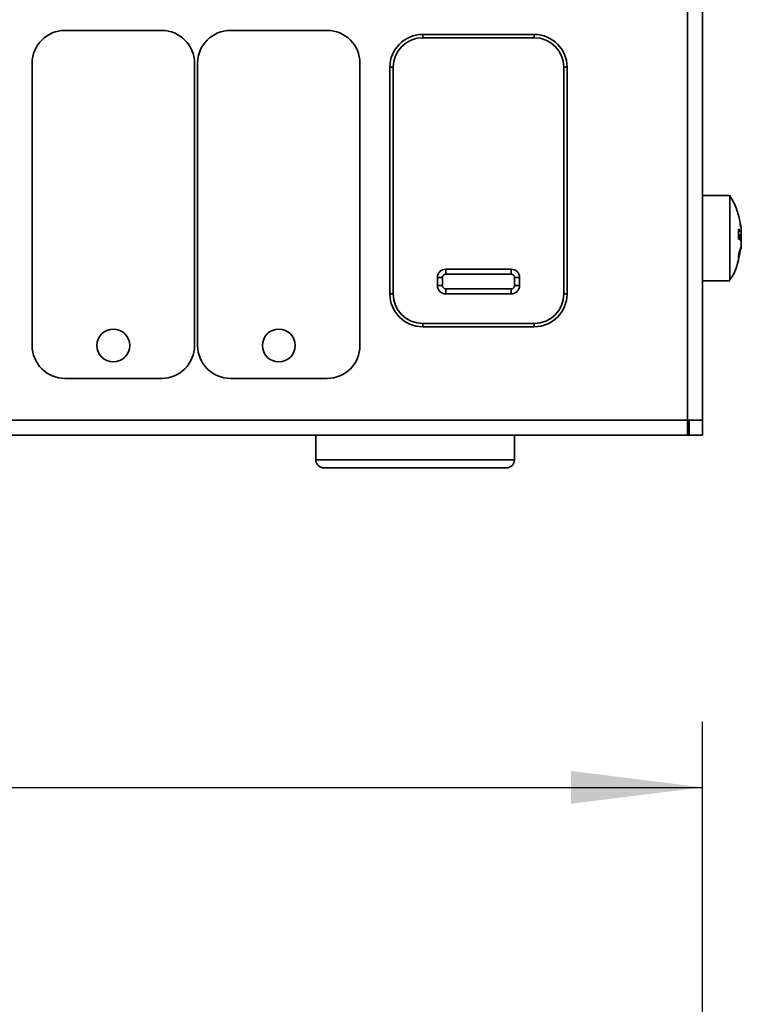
# Model space of a CAD drawing. Header units: millimetres. Extents: x 0 to 420, y 0 to 297.
# Tile 56 of 126: x 183 to 205, y 197 to 227. Entities that reach past the tile are written whole.
import ezdxf

# ---------------------------------------------------------------- set-up
doc = ezdxf.new("R2010")
doc.units = ezdxf.units.MM
doc.layers.add('标注层', color=150, linetype='Continuous')
doc.styles.add('SLDTEXTSTYLE2', font='TXT', dxfattribs={"width": 0.7})
doc.dimstyles.new('SLDDIMSTYLE0', dxfattribs={"dimtxt": 4.850694, "dimasz": 4, "dimexe": 0, "dimexo": 0.0625, "dimgap": 1.212674, "dimtad": 2, "dimlfac": 2, "dimrnd": 1e-09, "dimzin": 12, "dimdsep": 46, "dimtxsty": 'SLDTEXTSTYLE2', "dimsah": 1, "dimcen": 0.09, "dimadec": 0, "dimazin": 3, "dimtfac": 1, "dimtdec": 3, "dimtofl": 0, "dimtmove": 0, "dimatfit": 3, "dimfxl": 1, "dimfrac": 2, "dimtolj": 1, "dimtzin": 12, "dimarcsym": 0})

# ---------------------------------------------------------------- blocks, each defined once
blk = doc.blocks.new('_D_2')
at = {"layer": '标注层'}
for p, q in [((81.402, 187.782), (81.402, 205.782)), ((203.902, 187.782), (203.902, 205.782)), ((81.402, 203.782), (203.902, 203.782))]:
    blk.add_line(p, q, dxfattribs=at)
for points in [[(81.402, 203.782), (85.402, 203.282), (85.402, 204.282)], [(203.902, 203.782), (199.902, 204.282), (199.902, 203.282)]]:
    blk.add_solid(points, dxfattribs=at)
at = {"layer": '标注层', "insert": (138.419, 209.239), "char_height": 4.2333, "attachment_point": 1, "style": 'SLDTEXTSTYLE2'}
blk.add_mtext('245', dxfattribs=at)

msp = doc.modelspace()

# ---------------------------------------------------------------- linework, layer by layer
at = {"color": 7, "linetype": 'Continuous', "lineweight": 35}
for p, q in [((203.4519, 214.9599), (203.4519, 258.5599)), ((203.9019, 258.5599), (203.9019, 214.9599)), ((184.4869, 226.8324), (187.4319, 226.8324)), ((189.5269, 226.8324), (192.4719, 226.8324)), ((195.3819, 226.7099), (195.3819, 226.6099)), ((195.3819, 226.7099), (198.7819, 226.7099)), ((198.7819, 226.7099), (198.7819, 226.6099)), ((198.7819, 226.6099), (195.3819, 226.6099)), ((183.4869, 217.2374), (183.4869, 225.8324)), ((188.4319, 225.8324), (188.4319, 217.2374)), ((188.5269, 217.2374), (188.5269, 225.8324)), ((193.4719, 225.8324), (193.4719, 217.2374)), ((194.3819, 218.8099), (194.3819, 225.7099)), ((194.4819, 225.7099), (194.3819, 225.7099)), ((194.4819, 225.7099), (194.4819, 218.8099)), ((199.6819, 218.8099), (199.6819, 225.7099)), ((199.7819, 225.7099), (199.6819, 225.7099)), ((199.7819, 225.7099), (199.7819, 218.8099)), ((204.7373, 221.8099), (203.9019, 221.8099)), ((204.7718, 221.7298), (204.7264, 221.8016)), ((204.7732, 221.727), (204.7272, 221.8002)), ((204.7373, 221.8085), (204.7373, 221.7659)), ((204.9998, 221.1939), (204.9763, 221.2576)), ((205.0793, 220.8322), (204.9998, 221.2167)), ((205.0651, 220.8509), (205.0384, 221.0327)), ((204.9998, 220.7832), (204.9998, 220.4882)), ((204.9998, 220.7095), (205.0822, 220.7095)), ((204.9998, 220.4784), (204.9998, 220.5315)), ((204.9998, 219.8978), (205.0793, 220.2701)), ((204.9998, 219.8577), (205.0793, 220.2422)), ((204.9998, 219.9566), (205.047, 220.165)), ((204.9731, 219.7504), (204.9998, 219.8494)), ((204.9998, 219.9566), (204.9998, 219.9349)), ((204.9998, 219.8577), (204.9998, 219.8031)), ((196.0819, 219.4099), (196.0819, 219.5599)), ((196.0819, 219.5599), (198.0819, 219.5599)), ((198.0819, 219.4099), (198.0819, 219.5599)), ((195.8319, 219.0599), (195.8319, 219.3099)), ((195.9819, 219.3099), (195.8319, 219.3099)), ((195.9819, 219.3099), (195.9819, 219.0599)), ((198.0819, 219.4099), (196.0819, 219.4099)), ((198.1819, 219.0599), (198.1819, 219.3099)), ((198.3319, 219.3099), (198.1819, 219.3099)), ((198.3319, 219.3099), (198.3319, 219.0599)), ((203.9019, 219.2099), (204.7373, 219.2099)), ((195.9819, 219.0599), (195.8319, 219.0599)), ((196.0819, 218.8099), (196.0819, 218.9599)), ((196.0819, 218.9599), (198.0819, 218.9599)), ((198.0819, 218.8099), (198.0819, 218.9599)), ((198.3319, 219.0599), (198.1819, 219.0599)), ((194.4819, 218.8099), (194.3819, 218.8099)), ((198.0819, 218.8099), (196.0819, 218.8099)), ((199.7819, 218.8099), (199.6819, 218.8099)), ((195.3819, 217.9099), (195.3819, 217.8099)), ((195.3819, 217.9099), (198.7819, 217.9099)), ((198.7819, 217.8099), (195.3819, 217.8099)), ((198.7819, 217.9099), (198.7819, 217.8099)), ((187.4319, 216.2374), (184.4869, 216.2374)), ((192.4719, 216.2374), (189.5269, 216.2374)), ((203.4519, 214.9599), (81.8518, 214.9599)), ((203.4519, 214.5099), (203.4519, 214.9599)), ((203.9019, 214.9599), (203.4519, 214.9599)), ((203.5018, 214.9099), (203.4519, 214.9099)), ((203.5018, 214.9599), (203.499, 214.9099)), ((203.5018, 214.9099), (203.5018, 214.5099)), ((203.5019, 214.9599), (203.5019, 214.5099)), ((203.9019, 214.5099), (203.9019, 214.9599)), ((203.4519, 214.5099), (81.8518, 214.5099)), ((192.1268, 214.5099), (192.1268, 213.7599)), ((198.1768, 213.7599), (198.1768, 214.5099)), ((203.5018, 214.5099), (203.4519, 214.5099)), ((203.5019, 214.5099), (203.9019, 214.5099)), ((192.4, 213.5099), (192.3768, 213.5099)), ((197.9268, 213.5099), (192.4, 213.5099))]:
    msp.add_line(p, q, dxfattribs=at)
at = {"color": 8, "linetype": 'Continuous', "lineweight": 35}
for p, q in [((204.9998, 220.712), (205.0793, 220.712)), ((205.0793, 220.6027), (204.9998, 220.6027)), ((205.0793, 220.5609), (205.0406, 220.5609)), ((205.0793, 220.5115), (205.0784, 220.5115)), ((192.1268, 213.7599), (198.1768, 213.7599))]:
    msp.add_line(p, q, dxfattribs=at)
at = {"color": 7, "linetype": 'Continuous', "lineweight": 35, "flags": 128}
for points in [[(205.0793, 220.5082), (205.0728, 220.5301), (205.0697, 220.5394)], [(205.0793, 220.5115), (205.0728, 220.5338), (205.0705, 220.5409)]]:
    msp.add_lwpolyline(points, dxfattribs=at)
at = {"color": 7, "linetype": 'Continuous', "lineweight": 35}
for centre in [(185.9594, 217.2374), (190.9994, 217.2374)]:
    msp.add_circle(centre, 0.5, dxfattribs=at)
for centre, radius, start, end in [((184.4869, 225.8324), 1, 90, 180), ((187.4319, 225.8324), 1, 0, 90), ((189.5269, 225.8324), 1, 90, 180), ((192.4719, 225.8324), 1, 0, 90), ((195.3819, 225.7099), 1, 90, 180), ((198.7819, 225.7099), 1, 0, 90), ((195.3819, 225.7099), 0.9, 90, 180), ((198.7819, 225.7099), 0.9, 0, 90), ((204.8681, 220.5562), 0.2625, 36.40741, 59.87247), ((204.868, 220.7585), 0.2625, 300.12909, 323.59103), ((204.8681, 220.2613), 0.2625, 36.40741, 59.87247), ((204.7376, 220.3164), 0.3702, 22.61751, 41.33085), ((204.7814, 220.6803), 0.321, 327.91629, 338.15582), ((196.0819, 219.3099), 0.25, 90, 180), ((198.0819, 219.3099), 0.25, 0, 90), ((196.0819, 219.3099), 0.1, 90, 180), ((198.0819, 219.3099), 0.1, 0, 90), ((196.0819, 219.0599), 0.25, 180, 270), ((196.0819, 219.0599), 0.1, 180, 270), ((198.0819, 219.0599), 0.1, 270, 0), ((198.0819, 219.0599), 0.25, 270, 0), ((195.3819, 218.8099), 1, 180, 270), ((195.3819, 218.8099), 0.9, 180, 270), ((198.7819, 218.8099), 0.9, 270, 0), ((198.7819, 218.8099), 1, 270, 0), ((184.4869, 217.2374), 1, 180, 270), ((187.4319, 217.2374), 1, 270, 0), ((189.5269, 217.2374), 1, 180, 270), ((192.4719, 217.2374), 1, 270, 0), ((192.3768, 213.7599), 0.25, 180, 270), ((197.9268, 213.7599), 0.25, 270, 0)]:
    msp.add_arc(centre, radius, start, end, dxfattribs=at)
for points, knots in [([(204.7373, 221.7981), (204.7373, 221.7936), (204.7373, 221.7835), (204.7373, 221.5948), (204.7373, 221.2867), (204.7373, 220.8866), (204.7373, 220.445), (204.7373, 220.011), (204.7373, 219.6313), (204.7373, 219.3581), (204.7373, 219.2149), (204.7373, 219.2249), (204.7373, 219.2283)], [0, 0, 0, 0, 0.0858493, 0.1932592, 0.3006695, 0.4080796, 0.51549, 0.6229, 0.7303101, 0.8377203, 0.9451305, 1, 1, 1, 1]), ([(204.9889, 221.2097), (204.9744, 221.2724), (204.9257, 221.4819), (204.815, 221.6678), (204.7374, 221.7981)], [0, 0, 0, 0, 0.2993817, 1, 1, 1, 1]), ([(205.0793, 220.8453), (205.081, 220.8314), (205.0846, 220.8038), (205.0868, 220.7809), (205.0866, 220.7764), (205.0866, 220.7763)], [0, 0, 0, 0, 0.4907615, 0.9817436, 1, 1, 1, 1]), ([(205.0793, 220.8453), (205.0811, 220.8309), (205.0848, 220.8023), (205.087, 220.7744), (205.0871, 220.7609), (205.0855, 220.763), (205.0852, 220.7635)], [0, 0, 0, 0, 0.3018478, 0.6038525, 0.9034753, 1, 1, 1, 1]), ([(205.0793, 220.8322), (205.0811, 220.816), (205.0848, 220.7837), (205.0871, 220.7444), (205.0866, 220.7179), (205.0838, 220.7075), (205.0806, 220.7107), (205.0793, 220.712)], [0, 0, 0, 0, 0.213489, 0.4270662, 0.6389598, 0.8501153, 1, 1, 1, 1]), ([(205.0793, 220.6027), (205.0811, 220.6074), (205.0848, 220.6166), (205.087, 220.65), (205.087, 220.6846), (205.0853, 220.7081), (205.0848, 220.7152)], [0, 0, 0, 0, 0.2920659, 0.5842466, 0.8741248, 1, 1, 1, 1]), ([(205.0793, 220.5609), (205.0811, 220.5676), (205.0847, 220.5811), (205.087, 220.6134), (205.0865, 220.6386), (205.0864, 220.6481)], [0, 0, 0, 0, 0.3839456, 0.7680301, 1, 1, 1, 1]), ([(205.0793, 220.5115), (205.0811, 220.5205), (205.0846, 220.5384), (205.0868, 220.5686), (205.0866, 220.5878), (205.0865, 220.5908)], [0, 0, 0, 0, 0.458271, 0.9166386, 1, 1, 1, 1]), ([(205.0793, 220.5115), (205.0811, 220.5025), (205.0848, 220.4845), (205.0871, 220.4415), (205.0866, 220.3927), (205.0838, 220.3467), (205.0806, 220.3207), (205.0793, 220.3099)], [0, 0, 0, 0, 0.2134813, 0.4270616, 0.6389472, 0.8501085, 1, 1, 1, 1]), ([(205.0793, 220.5082), (205.0811, 220.4993), (205.0848, 220.4816), (205.0871, 220.4389), (205.0866, 220.3903), (205.0838, 220.3443), (205.0806, 220.3181), (205.0793, 220.3073)], [0, 0, 0, 0, 0.2134898, 0.4270682, 0.6389553, 0.8501114, 1, 1, 1, 1]), ([(205.0793, 220.4588), (205.0811, 220.4522), (205.0848, 220.4388), (205.0871, 220.4008), (205.0866, 220.3548), (205.0838, 220.3089), (205.0806, 220.2815), (205.0793, 220.2701)], [0, 0, 0, 0, 0.2134985, 0.4270707, 0.6389549, 0.8501178, 1, 1, 1, 1]), ([(205.0793, 220.417), (205.0811, 220.4124), (205.0848, 220.4031), (205.0871, 220.3698), (205.0866, 220.3268), (205.0838, 220.2819), (205.0806, 220.2539), (205.0793, 220.2422)], [0, 0, 0, 0, 0.2134951, 0.4270655, 0.6389558, 0.8501117, 1, 1, 1, 1]), ([(205.0793, 220.1876), (205.0811, 220.2037), (205.0848, 220.236), (205.0871, 220.2755), (205.0866, 220.3013), (205.0845, 220.3113), (205.0825, 220.3098), (205.0822, 220.3095)], [0, 0, 0, 0, 0.2418553, 0.4837951, 0.7238347, 0.96304, 1, 1, 1, 1]), ([(205.0793, 220.1745), (205.0811, 220.1888), (205.0848, 220.2175), (205.087, 220.2454), (205.0871, 220.2588), (205.0855, 220.2568), (205.0852, 220.2563)], [0, 0, 0, 0, 0.3018843, 0.6038537, 0.9034749, 1, 1, 1, 1]), ([(205.0793, 220.1745), (205.081, 220.1883), (205.0846, 220.216), (205.0868, 220.2389), (205.0866, 220.2433), (205.0866, 220.2435)], [0, 0, 0, 0, 0.49076657, 0.98174338, 1, 1, 1, 1]), ([(204.7349, 219.2298), (204.7718, 219.2843), (204.8914, 219.461), (204.9527, 219.6667), (204.995, 219.8089)], [0, 0, 0, 0, 0.3084327, 1, 1, 1, 1])]:
    msp.add_open_spline(points, degree=3, knots=knots, dxfattribs=at)

# ---------------------------------------------------------------- dimensions: what is measured, and where the dimension line sits
at = {"layer": '标注层'}
dim = msp.add_linear_dim(base=(203.9019, 203.7818), p1=(81.4019, 187.7818), p2=(203.9019, 187.7818), angle=0, dimstyle='SLDDIMSTYLE0', dxfattribs=at)
dim.commit()
dim.dimension.update_dxf_attribs({"geometry": '_D_2', "text_midpoint": (142.6519, 203.7818), "dimtype": 160})

doc.saveas('drawing.dxf')
